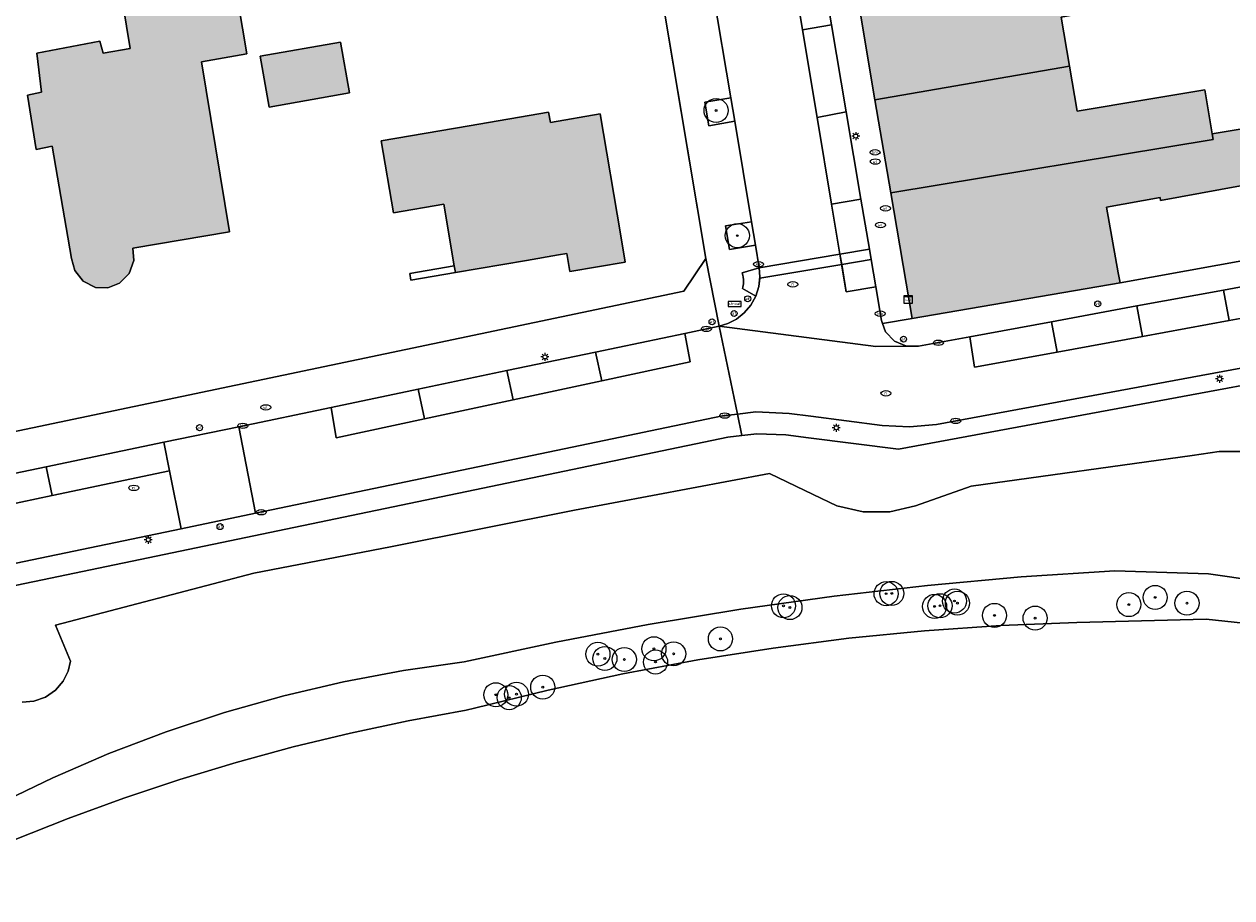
# Model space of a CAD drawing. Header units: metres. Extents: x 196496 to 197479, y 355139 to 356324.
# Tile 16 of 144: x 196855 to 196931, y 355432 to 355487. Entities that reach past the tile are written whole.
import ezdxf
from ezdxf.enums import TextEntityAlignment as Align

# ---------------------------------------------------------------- set-up
doc = ezdxf.new("R2010")
doc.units = ezdxf.units.M
doc.layers.get('0').update_dxf_attribs({"color": 252, "lineweight": 18})
for name, color, linetype, lineweight in [('B-WE-GR-BOOM-S', 252, 'Continuous', 18), ('B-WE-GR-GRAS-GV', 252, 'Continuous', 18), ('B-WE-GW-TALUD_KRUIN-G', 252, 'Continuous', 18), ('B-WE-IE-MEUBILAIR-S', 252, 'Continuous', 18), ('B-WE-IE-MEUBILAIR_WEGMEUBILAIR-GV', 252, 'Continuous', 18), ('B-WE-IE-TERREINAFSCHEIDING_KUNSTMATIG_MUUR-GV', 252, 'Continuous', 18), ('B-WE-OG-BEBOUWING-GV', 252, 'Continuous', 18), ('B-WE-OG-TERREIN_ERF-GV', 252, 'Continuous', 18), ('B-WE-OG-TERREIN_OEVER-GV', 252, 'Continuous', 18), ('B-WE-OG-WATER_RIVIER-GV', 252, 'Continuous', 18), ('B-WE-VH-GESLOTENVERHARDING_ASFALT-GV', 252, 'Continuous', 18), ('B-WE-VH-ONVERHARD_ZAND-GV', 252, 'Continuous', 18), ('B-WE-VH-OPENVERHARDING_BETONSTRAATSTEEN-GV', 252, 'Continuous', 18), ('B-WE-VH-OPENVERHARDING_TEGEL-GV', 252, 'Continuous', 18), ('B-WE-VH-VERHARDING_ASFALT-GV', 252, 'Continuous', 18), ('B-WE-VH-VERHARDING_TEGEL-GV', 252, 'Continuous', 18)]:
    doc.layers.add(name, color=color, linetype=linetype, lineweight=lineweight)
doc.layers.add('X-XX-AL-PRESENTATIE_GEBOUW3-V', color=7, linetype='Continuous', lineweight=18, true_color=0xf0f0f0)
doc.styles.add('NLCS-ISO', font='NLCS-ISO.ttf')

# ---------------------------------------------------------------- blocks, each defined once
blk = doc.blocks.new('SIE-MEUBILAIR_BORD_STRAATNAAM-SO')
blk.add_lwpolyline([(-1.62, -0.62), (1.62, -0.62), (1.62, 0.62), (-1.62, 0.62)], close=True)
at = {"style": 'NLCS-ISO'}
blk.add_text('straat', height=0.75, dxfattribs=at).set_placement((0, 0.08), align=Align.MIDDLE_CENTER)
blk = doc.blocks.new('SIE-MEUBILAIR_KAST_CAI-SO')
for points in [[(-1, 1), (1, 1), (1, 0.84), (-1, 0.84)], [(-1, 0.76), (1, 0.76), (1, -1), (-1, -1)]]:
    blk.add_lwpolyline(points, close=True)
at = {"style": 'NLCS-ISO'}
blk.add_text('cai', height=0.75, dxfattribs=at).set_placement((0, 0), align=Align.MIDDLE_CENTER)
blk = doc.blocks.new('SIE-MEUBILAIR_PAAL_VERKEERSBORD-SO')
blk.add_circle((0, 0), 0.75)
at = {"style": 'NLCS-ISO'}
blk.add_text('vb', height=0.75, dxfattribs=at).set_placement((0, 0.07), align=Align.MIDDLE_CENTER)
blk = doc.blocks.new('SIE-MEUBILAIR_PAAL_LICHTMAST-SO')
for points in [[(-0.62, 0), (-1, 0)], [(-0.71, 0.71), (-0.44, 0.44)], [(0, 1), (0, 0.62)], [(0.44, 0.44), (0.71, 0.71)], [(1, 0), (0.62, 0)], [(-0.71, -0.71), (-0.44, -0.44)], [(0, -0.62), (0, -1)], [(0.44, -0.44), (0.71, -0.71)]]:
    blk.add_lwpolyline(points)
blk.add_circle((0, 0), 0.5)
blk = doc.blocks.new('SIE-MEUBILAIR_PAAL_AFSLUITPAAL-SO')
blk.add_circle((0, 0), 0.75)
at = {"style": 'NLCS-ISO'}
blk.add_text('af', height=0.75, dxfattribs=at).set_placement((0, 0.05), align=Align.MIDDLE_CENTER)
blk = doc.blocks.new('SIE-MEUBILAIR_PUT_BRANDSTOFPUT-SO')
blk.add_ellipse((0, 0), major_axis=(1.25, 0), ratio=0.54)
at = {"style": 'NLCS-ISO'}
blk.add_text('brs', height=0.75, dxfattribs=at).set_placement((0.03, 0), align=Align.MIDDLE_CENTER)
blk = doc.blocks.new('SIE-MEUBILAIR_PUT_RIOOLPUT-SO')
blk.add_ellipse((0, 0), major_axis=(1.25, 0), ratio=0.54)
at = {"style": 'NLCS-ISO'}
blk.add_text('ri', height=0.75, dxfattribs=at).set_placement((-0.04, 0.07), align=Align.MIDDLE_CENTER)
blk = doc.blocks.new('SIE-MEUBILAIR_PUT_KOLK-SO')
blk.add_ellipse((0, 0), major_axis=(1.25, 0), ratio=0.54)
at = {"style": 'NLCS-ISO'}
blk.add_text('klk', height=0.75, dxfattribs=at).set_placement((0.03, 0), align=Align.MIDDLE_CENTER)
blk = doc.blocks.new('SIE-MEUBILAIR_PUT_WATERLEIDINGPUT-SO')
blk.add_ellipse((0, 0), major_axis=(1.25, 0), ratio=0.54)
at = {"style": 'NLCS-ISO'}
blk.add_text('wl', height=0.75, dxfattribs=at).set_placement((-0.14, 0), align=Align.MIDDLE_CENTER)
blk = doc.blocks.new('SGR-BOOM_GBKN-SO')
at = {"color": 0, "linetype": 'ByBlock', "lineweight": 18}
for radius in [3, 0.225]:
    blk.add_circle((0, 0), radius, dxfattribs=at)

msp = doc.modelspace()

# ---------------------------------------------------------------- hatches: boundary and pattern name
at = {"layer": 'X-XX-AL-PRESENTATIE_GEBOUW3-V'}
for points in [[(196866.313, 355505.265), (196863.04, 355504.726), (196863.002, 355504.937), (196860.219, 355504.434), (196862.196, 355492.877), (196863.15, 355493.034), (196863.268, 355492.387), (196863.519, 355490.968), (196861.161, 355490.578), (196862.061, 355485.104), (196860.364, 355484.806), (196860.156, 355485.571), (196856.227, 355484.813), (196856.523, 355482.385), (196855.658, 355482.198), (196856.186, 355478.799), (196857.196, 355479.011), (196858.401, 355472.006), (196858.595, 355471.252), (196859.127, 355470.585), (196859.894, 355470.209), (196860.672, 355470.183), (196861.399, 355470.464), (196861.999, 355471.071), (196862.282, 355471.876), (196862.217, 355472.652), (196868.246, 355473.667), (196866.504, 355484.265), (196869.336, 355484.771), (196869.211, 355485.5), (196869.207, 355485.525), (196868.641, 355488.833), (196868.241, 355491.002), (196868.124, 355491.637), (196867.454, 355495.273), (196867.374, 355495.707)], [(196907.476, 355487.994), (196908.51, 355481.902), (196920.648, 355483.992), (196920.125, 355487.065), (196924.578, 355487.86), (196924.055, 355490.876)], [(196870.168, 355484.617), (196870.726, 355481.453), (196875.74, 355482.337), (196875.182, 355485.501)], [(196909.496, 355476.099), (196929.6, 355479.429), (196929.541, 355479.787), (196929.088, 355482.524), (196925.468, 355481.925), (196921.123, 355481.205), (196920.648, 355483.992), (196908.51, 355481.902)], [(196888.263, 355480.496), (196888.156, 355481.124), (196888.154, 355481.124), (196883.208, 355480.28), (196877.717, 355479.344), (196878.48, 355474.866), (196881.615, 355475.401), (196882.272, 355471.547), (196882.343, 355471.133), (196886.777, 355471.889), (196888.773, 355472.23), (196889.291, 355472.318), (196889.483, 355471.192), (196892.938, 355471.782), (196892.636, 355473.553), (196891.36, 355481.025)], [(196929.541, 355479.787), (196929.6, 355479.429), (196909.496, 355476.099), (196910.829, 355468.276), (196923.797, 355470.491), (196923.684, 355471.117), (196922.947, 355475.2), (196926.293, 355475.803), (196926.318, 355475.625), (196935.045, 355477.223), (196934.427, 355480.597)]]:
    msp.add_hatch(color=256, dxfattribs=at).paths.add_polyline_path(points)

# ---------------------------------------------------------------- linework, layer by layer
at = {"layer": 'B-WE-GR-GRAS-GV'}
msp.add_lwpolyline([(196931.748, 355459.968), (196929.973, 355459.98), (196928.283, 355459.729), (196914.515, 355457.82), (196911.04, 355456.58), (196909.443, 355456.214), (196907.763, 355456.21), (196906.125, 355456.584), (196904.648, 355457.293), (196901.925, 355458.607), (196889.778, 355456.305), (196878.284, 355454.021), (196869.778, 355452.39), (196857.398, 355449.136), (196858.334, 355446.89), (196858.186, 355446.275), (196857.877, 355445.656), (196857.397, 355445.096), (196856.77, 355444.662), (196856.052, 355444.406), (196855.317, 355444.343)], dxfattribs=at)
at = {"layer": 'B-WE-GR-GRAS-GV', "flags": 128}
msp.add_lwpolyline([(196842.482, 355429.562), (196853.434, 355437.706), (196853.794, 355437.974), (196857.223, 355439.63), (196860.731, 355441.138), (196864.309, 355442.495), (196867.946, 355443.694), (196871.632, 355444.733), (196875.357, 355445.608), (196879.109, 355446.317), (196882.878, 355446.861), (196888.602, 355448.092), (196894.359, 355449.185), (196900.145, 355450.138), (196905.954, 355450.95), (196911.781, 355451.621), (196917.621, 355452.149), (196923.468, 355452.535), (196929.314, 355452.336), (196946.938, 355449.817), (196950.603, 355448.843), (196964.742, 355443.713), (196972.716, 355439.745)], dxfattribs=at)
at = {"layer": 'B-WE-GW-TALUD_KRUIN-G', "flags": 128}
msp.add_lwpolyline([(196931.748, 355459.968), (196929.973, 355459.98), (196928.283, 355459.729), (196914.515, 355457.82), (196911.04, 355456.58), (196909.443, 355456.214), (196907.763, 355456.21), (196906.125, 355456.584), (196904.648, 355457.293), (196901.925, 355458.607), (196889.778, 355456.305), (196878.284, 355454.021), (196869.778, 355452.39), (196857.398, 355449.136), (196858.334, 355446.89), (196858.186, 355446.275), (196857.877, 355445.656), (196857.397, 355445.096), (196856.77, 355444.662), (196856.052, 355444.406), (196855.317, 355444.343)], dxfattribs=at)
at = {"layer": 'B-WE-IE-MEUBILAIR_WEGMEUBILAIR-GV', "flags": 128}
for points in [[(196899.515, 355482.022), (196897.901, 355481.756), (196898.142, 355480.29), (196899.758, 355480.566)], [(196901.05, 355472.833), (196900.805, 355474.303), (196899.196, 355474.041), (196899.434, 355472.567)]]:
    msp.add_lwpolyline(points, close=True, dxfattribs=at)
at = {"layer": 'B-WE-IE-TERREINAFSCHEIDING_KUNSTMATIG_MUUR-GV', "flags": 128}
msp.add_lwpolyline([(196882.272, 355471.547), (196879.491, 355471.072), (196879.562, 355470.658), (196882.343, 355471.133)], close=True, dxfattribs=at)
at = {"layer": 'B-WE-OG-BEBOUWING-GV', "flags": 128}
for points in [[(196907.476, 355487.994), (196908.51, 355481.902), (196920.648, 355483.992), (196920.125, 355487.065), (196924.578, 355487.86), (196924.055, 355490.876)], [(196870.168, 355484.617), (196870.726, 355481.453), (196875.74, 355482.337), (196875.182, 355485.501)], [(196909.496, 355476.099), (196929.6, 355479.429), (196929.541, 355479.787), (196929.088, 355482.524), (196925.468, 355481.925), (196921.123, 355481.205), (196920.648, 355483.992), (196908.51, 355481.902)], [(196888.263, 355480.496), (196888.156, 355481.124), (196888.154, 355481.124), (196883.208, 355480.28), (196877.717, 355479.344), (196878.48, 355474.866), (196881.615, 355475.401), (196882.272, 355471.547), (196882.343, 355471.133), (196886.777, 355471.889), (196888.773, 355472.23), (196889.291, 355472.318), (196889.483, 355471.192), (196892.938, 355471.782), (196892.636, 355473.553), (196891.36, 355481.025)], [(196929.541, 355479.787), (196929.6, 355479.429), (196909.496, 355476.099), (196910.829, 355468.276), (196923.797, 355470.491), (196923.684, 355471.117), (196922.947, 355475.2), (196926.293, 355475.803), (196926.318, 355475.625), (196935.045, 355477.223), (196934.427, 355480.597)]]:
    msp.add_lwpolyline(points, close=True, dxfattribs=at)
msp.add_lwpolyline([(196861.161, 355490.578), (196862.061, 355485.104), (196860.364, 355484.806), (196860.156, 355485.571), (196856.227, 355484.813), (196856.523, 355482.385), (196855.658, 355482.198), (196856.186, 355478.799), (196857.196, 355479.011), (196858.401, 355472.006), (196858.595, 355471.252), (196859.127, 355470.585), (196859.894, 355470.209), (196860.672, 355470.183), (196861.399, 355470.464), (196861.999, 355471.071), (196862.282, 355471.876), (196862.217, 355472.652), (196868.246, 355473.667), (196866.504, 355484.265), (196869.336, 355484.771), (196869.211, 355485.5), (196869.207, 355485.525), (196868.641, 355488.833)], dxfattribs=at)
at = {"layer": 'B-WE-OG-TERREIN_ERF-GV', "flags": 128}
for points in [[(196821.289, 355453.775), (196835.693, 355456.783), (196835.64, 355457.194), (196896.595, 355469.977), (196897.965, 355471.999), (196879.426, 355582.492), (196877.031, 355584.418), (196801.554, 355571.97), (196800.166, 355569.915), (196803.472, 355550.49), (196803.34, 355550.44), (196806.17, 355533.898), (196806.257, 355533.894), (196814.284, 355486.325), (196814.062, 355486.248), (196816.499, 355471.921), (196816.385, 355471.818), (196819.198, 355455.22)], [(196870.726, 355481.453), (196870.168, 355484.617), (196875.182, 355485.501), (196875.74, 355482.337)], [(196870.726, 355481.453), (196870.168, 355484.617), (196875.182, 355485.501), (196875.74, 355482.337)], [(196888.156, 355481.124), (196888.263, 355480.496), (196891.36, 355481.025), (196892.636, 355473.553), (196892.938, 355471.782), (196889.483, 355471.192), (196889.291, 355472.318), (196888.773, 355472.23), (196886.777, 355471.889), (196882.343, 355471.133), (196879.562, 355470.658), (196879.491, 355471.072), (196882.272, 355471.547), (196881.615, 355475.401), (196878.48, 355474.866), (196877.717, 355479.344), (196883.208, 355480.28), (196888.154, 355481.124)], [(196888.156, 355481.124), (196888.263, 355480.496), (196891.36, 355481.025), (196892.636, 355473.553), (196892.938, 355471.782), (196889.483, 355471.192), (196889.291, 355472.318), (196888.773, 355472.23), (196886.777, 355471.889), (196882.343, 355471.133), (196879.562, 355470.658), (196879.491, 355471.072), (196882.272, 355471.547), (196881.615, 355475.401), (196878.48, 355474.866), (196877.717, 355479.344), (196883.208, 355480.28), (196888.154, 355481.124)]]:
    msp.add_lwpolyline(points, close=True, dxfattribs=at)
for points in [[(196829.043, 355455.394), (196835.693, 355456.783), (196835.64, 355457.194), (196896.595, 355469.977), (196897.965, 355471.999), (196887.215, 355536.067)], [(196868.641, 355488.833), (196869.207, 355485.525), (196869.211, 355485.5), (196869.336, 355484.771), (196866.504, 355484.265), (196868.246, 355473.667), (196862.217, 355472.652), (196862.282, 355471.876), (196861.999, 355471.071), (196861.399, 355470.464), (196860.672, 355470.183), (196859.894, 355470.209), (196859.127, 355470.585), (196858.595, 355471.252), (196858.401, 355472.006), (196857.196, 355479.011), (196856.186, 355478.799), (196855.658, 355482.198), (196856.523, 355482.385), (196856.227, 355484.813), (196860.156, 355485.571), (196860.364, 355484.806), (196862.061, 355485.104), (196861.161, 355490.578)], [(196868.641, 355488.833), (196869.207, 355485.525), (196869.211, 355485.5), (196869.336, 355484.771), (196866.504, 355484.265), (196868.246, 355473.667), (196862.217, 355472.652), (196862.282, 355471.876), (196861.999, 355471.071), (196861.399, 355470.464), (196860.672, 355470.183), (196859.894, 355470.209), (196859.127, 355470.585), (196858.595, 355471.252), (196858.401, 355472.006), (196857.196, 355479.011), (196856.186, 355478.799), (196855.658, 355482.198), (196856.523, 355482.385), (196856.227, 355484.813), (196860.156, 355485.571), (196860.364, 355484.806), (196862.061, 355485.104), (196861.161, 355490.578)], [(196920.125, 355487.065), (196920.648, 355483.992), (196921.123, 355481.205), (196925.468, 355481.925), (196929.088, 355482.524), (196929.541, 355479.787), (196934.427, 355480.597)], [(196935.045, 355477.223), (196926.318, 355475.625), (196926.293, 355475.803), (196922.947, 355475.2), (196923.684, 355471.117), (196923.797, 355470.491), (196940.126, 355473.45)], [(196951.916, 355467.897), (196909.973, 355460.128), (196904.362, 355460.827), (196902.94, 355461.004), (196901.13, 355461.079), (196900.214, 355460.966), (196899.333, 355460.857), (196870.271, 355454.819), (196835.689, 355447.62)], [(196855.317, 355444.343), (196856.052, 355444.406), (196856.77, 355444.662), (196857.397, 355445.096), (196857.877, 355445.656), (196858.186, 355446.275), (196858.334, 355446.89), (196857.398, 355449.136), (196869.778, 355452.39), (196878.284, 355454.021), (196889.778, 355456.305), (196901.925, 355458.607), (196904.648, 355457.293), (196906.125, 355456.584), (196907.763, 355456.21), (196909.443, 355456.214), (196911.04, 355456.58), (196914.515, 355457.82), (196928.283, 355459.729), (196929.973, 355459.98), (196931.748, 355459.968)]]:
    msp.add_lwpolyline(points, dxfattribs=at)
at = {"layer": 'B-WE-OG-TERREIN_ERF-GV'}
for points in [[(196922.69, 355505.167), (196921.67, 355504.993), (196921.723, 355504.683), (196922.225, 355501.739), (196915.583, 355500.65), (196916.451, 355495.516), (196916.933, 355492.666), (196923.551, 355493.782), (196923.769, 355492.527), (196924.055, 355490.876), (196924.578, 355487.86), (196920.125, 355487.065), (196920.648, 355483.992), (196921.123, 355481.205), (196925.468, 355481.925), (196929.088, 355482.524), (196929.541, 355479.787), (196934.427, 355480.597)], [(196935.045, 355477.223), (196926.318, 355475.625), (196926.293, 355475.803), (196922.947, 355475.2), (196923.684, 355471.117), (196923.797, 355470.491), (196940.126, 355473.45)]]:
    msp.add_lwpolyline(points, dxfattribs=at)
at = {"layer": 'B-WE-OG-TERREIN_OEVER-GV', "flags": 128}
for points in [[(196946.938, 355449.817), (196929.314, 355452.336), (196923.468, 355452.535), (196917.621, 355452.149), (196911.781, 355451.621), (196905.954, 355450.95), (196900.145, 355450.138), (196894.359, 355449.185), (196888.602, 355448.092), (196882.878, 355446.861), (196879.109, 355446.317), (196875.357, 355445.608), (196871.632, 355444.733), (196867.946, 355443.694), (196864.309, 355442.495), (196860.731, 355441.138), (196857.223, 355439.63), (196853.794, 355437.974), (196853.434, 355437.706), (196842.482, 355429.562)], [(196848.416, 355431.361), (196854.785, 355435.745), (196858.199, 355437.097), (196861.654, 355438.354), (196865.145, 355439.516), (196868.668, 355440.581), (196872.22, 355441.547), (196875.796, 355442.414), (196879.392, 355443.18), (196883.003, 355443.845), (196883.525, 355443.957), (196888.133, 355445.097), (196892.777, 355446.105), (196897.453, 355446.98), (196902.153, 355447.719), (196906.873, 355448.322), (196911.607, 355448.789), (196916.348, 355449.118), (196921.091, 355449.31), (196929.167, 355449.52), (196933.229, 355449.074)]]:
    msp.add_lwpolyline(points, dxfattribs=at)
at = {"layer": 'B-WE-OG-WATER_RIVIER-GV'}
msp.add_lwpolyline([(196933.229, 355449.074), (196929.167, 355449.52), (196921.091, 355449.31), (196916.348, 355449.118), (196911.607, 355448.789), (196906.873, 355448.322), (196902.153, 355447.719), (196897.453, 355446.98), (196892.777, 355446.105), (196888.133, 355445.097), (196883.525, 355443.957), (196883.003, 355443.845), (196879.392, 355443.18), (196875.796, 355442.414), (196872.22, 355441.547), (196868.668, 355440.581), (196865.145, 355439.516), (196861.654, 355438.354), (196858.199, 355437.097), (196854.785, 355435.745), (196848.416, 355431.361)], dxfattribs=at)
at = {"layer": 'B-WE-VH-GESLOTENVERHARDING_ASFALT-GV', "flags": 128}
for points in [[(196899.467, 355513.389), (196898.562, 355518.813), (196897.82, 355523.261), (196892.762, 355522.456), (196892.77, 355522.409), (196893.017, 355520.93), (196898.174, 355490.052), (196898.421, 355488.575), (196899.515, 355482.022), (196899.758, 355480.566), (196900.805, 355474.303), (196901.05, 355472.833), (196901.284, 355471.433), (196906.325, 355472.274), (196905.804, 355475.397), (196904.901, 355480.811), (196903.99, 355486.271), (196903.085, 355491.696), (196902.183, 355497.106), (196901.273, 355502.56), (196900.375, 355507.945)], [(196903.99, 355486.271), (196905.796, 355486.589), (196904.884, 355491.997), (196903.085, 355491.696)], [(196905.796, 355486.589), (196903.99, 355486.271), (196904.901, 355480.811), (196906.712, 355481.159)], [(196905.804, 355475.397), (196907.631, 355475.713), (196906.712, 355481.159), (196904.901, 355480.811)], [(196907.631, 355475.713), (196905.804, 355475.397), (196906.325, 355472.274), (196908.159, 355472.58)], [(196898.789, 355467.783), (196908.567, 355466.521), (196910.483, 355466.534), (196909.732, 355466.847), (196909.171, 355467.437), (196908.975, 355467.959), (196908.908, 355468.139), (196908.554, 355470.238), (196906.716, 355469.931), (196906.432, 355471.631), (196901.318, 355470.778), (196901.262, 355470.265), (196901.077, 355469.667), (196900.771, 355469.106), (196900.359, 355468.617), (196899.869, 355468.227), (196899.335, 355467.949)], [(196906.432, 355471.631), (196906.716, 355469.931), (196908.554, 355470.238), (196908.267, 355471.937)], [(196930.592, 355468.14), (196936.091, 355469.149), (196935.697, 355471.045), (196930.243, 355470.04)], [(196924.843, 355469.046), (196925.191, 355467.148), (196930.592, 355468.14), (196930.243, 355470.04)], [(196919.525, 355468.066), (196919.872, 355466.172), (196925.191, 355467.148), (196924.843, 355469.046)], [(196885.942, 355463.201), (196880.418, 355462.016), (196874.894, 355460.831), (196874.599, 355462.725), (196868.828, 355461.518), (196869.883, 355456.129), (196899, 355462.189), (196899.935, 355462.304), (196898.789, 355467.783), (196896.649, 355467.336), (196896.988, 355465.57), (196891.467, 355464.386)], [(196919.525, 355468.066), (196914.425, 355467.127), (196914.711, 355465.225), (196919.872, 355466.172)], [(196891.084, 355466.172), (196891.467, 355464.386), (196896.988, 355465.57), (196896.649, 355467.336)], [(196891.467, 355464.386), (196891.084, 355466.172), (196885.553, 355465.015), (196885.942, 355463.201)], [(196885.942, 355463.201), (196885.553, 355465.015), (196880.023, 355463.859), (196880.418, 355462.016)], [(196874.599, 355462.725), (196874.894, 355460.831), (196880.418, 355462.016), (196880.023, 355463.859)], [(196856.823, 355459.024), (196857.201, 355457.23), (196864.518, 355458.773), (196864.166, 355460.556)], [(196850.923, 355457.793), (196851.304, 355455.986), (196857.201, 355457.23), (196856.823, 355459.024)]]:
    msp.add_lwpolyline(points, close=True, dxfattribs=at)
for points in [[(196936.091, 355469.149), (196930.592, 355468.14), (196925.191, 355467.148), (196919.872, 355466.172), (196914.711, 355465.225), (196914.425, 355467.127), (196911.233, 355466.539), (196910.483, 355466.534), (196908.567, 355466.521), (196898.789, 355467.783), (196899.935, 355462.304), (196901.073, 355462.443), (196903.159, 355462.349), (196904.51, 355462.174), (196908.966, 355461.599), (196910.659, 355461.505), (196912.347, 355461.658), (196967.936, 355471.942)], [(196829.043, 355447.626), (196865.232, 355455.151)]]:
    msp.add_lwpolyline(points, dxfattribs=at)
at = {"layer": 'B-WE-VH-GESLOTENVERHARDING_ASFALT-GV'}
msp.add_lwpolyline([(196865.232, 355455.151), (196864.518, 355458.773), (196857.201, 355457.23), (196851.304, 355455.986), (196845.293, 355454.718), (196839.601, 355453.518), (196833.72, 355452.277), (196829.043, 355451.291)], dxfattribs=at)
at = {"layer": 'B-WE-VH-ONVERHARD_ZAND-GV', "flags": 128}
for points in [[(196899.758, 355480.566), (196899.515, 355482.022), (196897.901, 355481.756), (196898.142, 355480.29)], [(196901.05, 355472.833), (196900.805, 355474.303), (196899.196, 355474.041), (196899.434, 355472.567)]]:
    msp.add_lwpolyline(points, close=True, dxfattribs=at)
at = {"layer": 'B-WE-VH-OPENVERHARDING_BETONSTRAATSTEEN-GV', "flags": 128}
for points in [[(196901.284, 355471.433), (196901.327, 355470.864), (196901.318, 355470.778), (196906.432, 355471.631), (196906.325, 355472.274)], [(196908.267, 355471.937), (196908.159, 355472.58), (196906.325, 355472.274), (196906.432, 355471.631)], [(196901.318, 355470.778), (196901.327, 355470.864), (196901.284, 355471.433), (196900.223, 355471.112), (196900.261, 355470.978), (196900.288, 355470.842), (196900.304, 355470.704), (196900.309, 355470.565), (196900.302, 355470.425), (196900.29, 355470.327), (196900.273, 355470.229), (196900.25, 355470.132), (196901.077, 355469.667), (196901.262, 355470.265)], [(196864.518, 355458.773), (196865.232, 355455.151), (196869.883, 355456.129), (196868.828, 355461.518), (196864.166, 355460.556)]]:
    msp.add_lwpolyline(points, close=True, dxfattribs=at)
at = {"layer": 'B-WE-VH-OPENVERHARDING_TEGEL-GV', "flags": 128}
for points in [[(196887.215, 355536.067), (196897.965, 355471.999), (196898.789, 355467.783), (196899.335, 355467.949), (196899.869, 355468.227), (196900.359, 355468.617), (196900.771, 355469.106), (196901.077, 355469.667), (196900.25, 355470.132), (196900.273, 355470.229), (196900.29, 355470.327), (196900.302, 355470.425), (196900.309, 355470.565), (196900.304, 355470.704), (196900.288, 355470.842), (196900.261, 355470.978), (196900.223, 355471.112), (196901.284, 355471.433), (196901.05, 355472.833), (196899.434, 355472.567), (196899.196, 355474.041), (196900.805, 355474.303), (196899.758, 355480.566), (196898.142, 355480.29), (196897.901, 355481.756), (196899.515, 355482.022), (196898.421, 355488.575)], [(196897.478, 355536.067), (196897.924, 355533.393), (196898.735, 355528.539), (196899.564, 355523.538), (196900.316, 355519.081), (196901.222, 355513.707), (196902.144, 355508.239), (196903.047, 355502.887), (196903.972, 355497.405), (196904.884, 355491.997), (196905.796, 355486.589), (196906.712, 355481.159), (196907.631, 355475.713), (196908.159, 355472.58), (196908.267, 355471.937), (196908.554, 355470.238), (196908.908, 355468.139), (196908.975, 355467.959), (196910.829, 355468.276), (196909.496, 355476.099), (196908.51, 355481.902), (196907.476, 355487.994), (196906.489, 355493.81)], [(196940.126, 355473.45), (196923.797, 355470.491), (196910.829, 355468.276), (196908.975, 355467.959), (196909.171, 355467.437), (196909.732, 355466.847), (196910.483, 355466.534), (196911.233, 355466.539), (196914.425, 355467.127), (196919.525, 355468.066), (196924.843, 355469.046), (196930.243, 355470.04), (196935.697, 355471.045)], [(196967.936, 355471.942), (196912.347, 355461.658), (196910.659, 355461.505), (196908.966, 355461.599), (196904.51, 355462.174), (196903.159, 355462.349), (196901.073, 355462.443), (196899.935, 355462.304), (196900.214, 355460.966), (196901.13, 355461.079), (196902.94, 355461.004), (196904.362, 355460.827), (196909.973, 355460.128), (196951.916, 355467.897)], [(196829.043, 355453.23), (196833.33, 355454.124), (196839.215, 355455.351), (196844.909, 355456.539), (196850.923, 355457.793), (196856.823, 355459.024), (196864.166, 355460.556), (196868.828, 355461.518), (196874.599, 355462.725), (196880.023, 355463.859), (196885.553, 355465.015)], [(196829.043, 355446.237), (196835.689, 355447.62), (196870.271, 355454.819), (196899.333, 355460.857), (196900.214, 355460.966), (196899.935, 355462.304), (196899, 355462.189), (196869.883, 355456.129), (196865.232, 355455.151), (196829.043, 355447.626)]]:
    msp.add_lwpolyline(points, dxfattribs=at)
at = {"layer": 'B-WE-VH-OPENVERHARDING_TEGEL-GV'}
msp.add_lwpolyline([(196885.553, 355465.015), (196891.084, 355466.172), (196896.649, 355467.336), (196898.789, 355467.783), (196897.965, 355471.999), (196896.595, 355469.977), (196835.64, 355457.194), (196835.693, 355456.783), (196829.043, 355455.394)], dxfattribs=at)
at = {"layer": 'B-WE-VH-VERHARDING_ASFALT-GV', "flags": 128}
msp.add_lwpolyline([(196898.421, 355488.575), (196899.515, 355482.022), (196899.758, 355480.566), (196900.805, 355474.303), (196901.05, 355472.833), (196901.284, 355471.433), (196901.327, 355470.864), (196901.262, 355470.265), (196901.077, 355469.667), (196900.771, 355469.106), (196900.359, 355468.617), (196899.869, 355468.227), (196899.335, 355467.949), (196898.789, 355467.783), (196908.567, 355466.521), (196910.483, 355466.534), (196909.732, 355466.847), (196909.171, 355467.437), (196908.975, 355467.959), (196908.908, 355468.139), (196908.554, 355470.238), (196906.716, 355469.931), (196905.804, 355475.397), (196904.901, 355480.811), (196903.99, 355486.271), (196903.085, 355491.696)], dxfattribs=at)
at = {"layer": 'B-WE-VH-VERHARDING_TEGEL-GV', "flags": 128}
for points in [[(196879.426, 355582.492), (196897.965, 355471.999), (196898.789, 355467.783), (196899.335, 355467.949), (196899.869, 355468.227), (196900.359, 355468.617), (196900.771, 355469.106), (196901.077, 355469.667), (196901.262, 355470.265), (196901.327, 355470.864), (196901.284, 355471.433), (196901.05, 355472.833), (196899.434, 355472.567), (196899.196, 355474.041), (196900.805, 355474.303), (196899.758, 355480.566), (196898.142, 355480.29), (196897.901, 355481.756), (196899.515, 355482.022), (196898.421, 355488.575)], [(196904.884, 355491.997), (196905.796, 355486.589), (196906.712, 355481.159), (196907.631, 355475.713), (196908.554, 355470.238), (196908.908, 355468.139), (196908.975, 355467.959), (196910.829, 355468.276), (196909.496, 355476.099), (196908.51, 355481.902), (196907.476, 355487.994)]]:
    msp.add_lwpolyline(points, dxfattribs=at)

# ---------------------------------------------------------------- block references
at = {"layer": 'B-WE-GR-BOOM-S', "xscale": 0.25, "yscale": 0.25, "zscale": 0.25}
for p in [(196898.597, 355481.236), (196899.924, 355473.433), (196909.202, 355451.106), (196909.557, 355451.122), (196902.803, 355450.35), (196903.204, 355450.241), (196912.226, 355450.313), (196912.565, 355450.355), (196913.467, 355450.649), (196913.65, 355450.517), (196924.343, 355450.426), (196925.985, 355450.873), (196927.968, 355450.515), (196915.963, 355449.753), (196918.495, 355449.583), (196898.868, 355448.287), (196891.232, 355447.334), (196894.724, 355447.671), (196895.952, 355447.355), (196891.664, 355447.066), (196892.877, 355446.999), (196894.824, 355446.845), (196887.788, 355445.278), (196884.862, 355444.803), (196885.698, 355444.623), (196886.149, 355444.839)]:
    msp.add_blockref('SGR-BOOM_GBKN-SO', p, dxfattribs=at)
at = {"layer": 'B-WE-IE-MEUBILAIR-S', "xscale": 0.25, "yscale": 0.25, "zscale": 0.25}
for name, p in [('SIE-MEUBILAIR_PAAL_LICHTMAST-SO', (196907.305, 355479.645)), ('SIE-MEUBILAIR_PUT_BRANDSTOFPUT-SO', (196908.512, 355478.628)), ('SIE-MEUBILAIR_PUT_WATERLEIDINGPUT-SO', (196908.529, 355478.055)), ('SIE-MEUBILAIR_PUT_WATERLEIDINGPUT-SO', (196909.169, 355475.137)), ('SIE-MEUBILAIR_PUT_WATERLEIDINGPUT-SO', (196908.853, 355474.096)), ('SIE-MEUBILAIR_PUT_KOLK-SO', (196901.249, 355471.648)), ('SIE-MEUBILAIR_PUT_RIOOLPUT-SO', (196903.391, 355470.395)), ('SIE-MEUBILAIR_KAST_CAI-SO', (196910.577, 355469.453)), ('SIE-MEUBILAIR_BORD_STRAATNAAM-SO', (196899.757, 355469.173)), ('SIE-MEUBILAIR_PAAL_AFSLUITPAAL-SO', (196900.569, 355469.496)), ('SIE-MEUBILAIR_PAAL_VERKEERSBORD-SO', (196922.403, 355469.179)), ('SIE-MEUBILAIR_PAAL_AFSLUITPAAL-SO', (196898.346, 355468.06)), ('SIE-MEUBILAIR_PAAL_AFSLUITPAAL-SO', (196899.724, 355468.579)), ('SIE-MEUBILAIR_PUT_KOLK-SO', (196908.836, 355468.566)), ('SIE-MEUBILAIR_PUT_KOLK-SO', (196897.993, 355467.619)), ('SIE-MEUBILAIR_PAAL_AFSLUITPAAL-SO', (196910.289, 355466.978)), ('SIE-MEUBILAIR_PUT_KOLK-SO', (196912.461, 355466.752)), ('SIE-MEUBILAIR_PAAL_LICHTMAST-SO', (196887.928, 355465.87)), ('SIE-MEUBILAIR_PAAL_LICHTMAST-SO', (196930.002, 355464.505)), ('SIE-MEUBILAIR_PUT_RIOOLPUT-SO', (196909.194, 355463.6)), ('SIE-MEUBILAIR_PUT_WATERLEIDINGPUT-SO', (196870.522, 355462.724)), ('SIE-MEUBILAIR_PUT_KOLK-SO', (196899.141, 355462.215)), ('SIE-MEUBILAIR_PAAL_AFSLUITPAAL-SO', (196866.382, 355461.459)), ('SIE-MEUBILAIR_PUT_KOLK-SO', (196869.076, 355461.573)), ('SIE-MEUBILAIR_PAAL_LICHTMAST-SO', (196906.097, 355461.455)), ('SIE-MEUBILAIR_PUT_KOLK-SO', (196913.544, 355461.884)), ('SIE-MEUBILAIR_PUT_RIOOLPUT-SO', (196862.287, 355457.705)), ('SIE-MEUBILAIR_PUT_KOLK-SO', (196870.231, 355456.184)), ('SIE-MEUBILAIR_PAAL_AFSLUITPAAL-SO', (196867.664, 355455.29)), ('SIE-MEUBILAIR_PAAL_LICHTMAST-SO', (196863.18, 355454.47))]:
    msp.add_blockref(name, p, dxfattribs=at)

doc.saveas('drawing.dxf')
